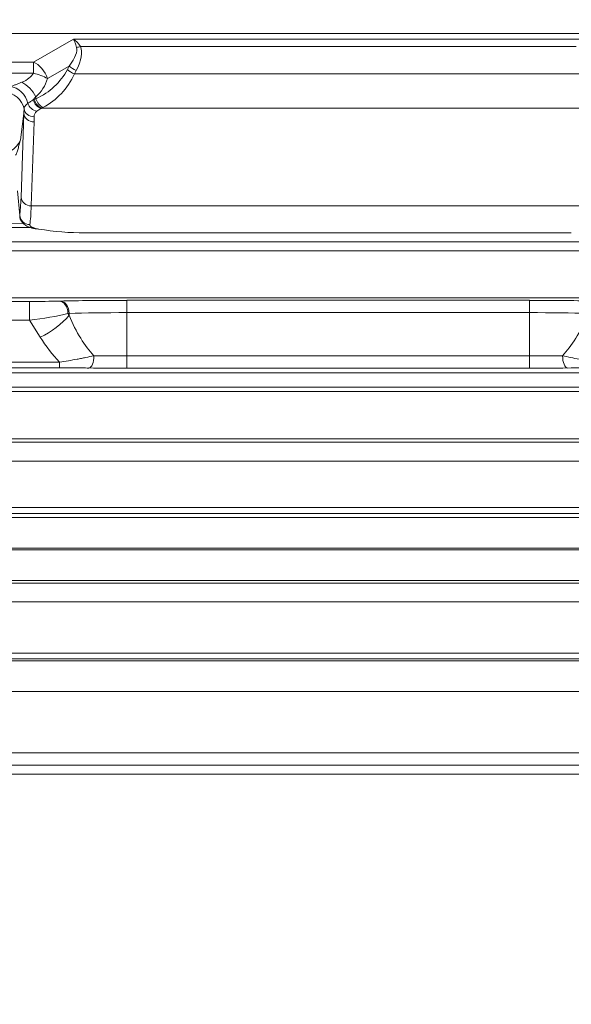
# Model space of a CAD drawing. Header units: millimetres. Extents: x 4 to 836, y 5 to 589.
# Tile 124 of 174: x 640 to 654, y 255 to 279. Entities that reach past the tile are written whole.
import ezdxf

# ---------------------------------------------------------------- set-up
doc = ezdxf.new("R2010")
doc.units = ezdxf.units.MM
doc.layers.add('1', color=7, linetype='Continuous', true_color=0xffffff)
doc.styles.add('ideas_simplex', font='simplex.shx')
doc.dimstyles.get("Standard").update_dxf_attribs({"dimtxt": 0.18, "dimasz": 0.18, "dimexe": 0.18, "dimexo": 0.0625, "dimgap": 0.09, "dimtad": 0, "dimtih": 1, "dimtoh": 1, "dimdec": 4, "dimzin": 0, "dimdsep": 46, "dimtxsty": 'Standard', "dimcen": 0.09, "dimadec": 0, "dimazin": 0, "dimtfac": 1, "dimtdec": 4, "dimtofl": 0, "dimtmove": 0, "dimatfit": 3, "dimfxl": 1, "dimtolj": 1, "dimtzin": 0, "dimarcsym": 0})

# ---------------------------------------------------------------- blocks, each defined once
blk = doc.blocks.new('_U0')
at = {"layer": '1', "color": 152, "lineweight": 13}
for p, q in [((645.148738, 334.481944), (561.58432, 334.481944)), ((617.67825, 260.481944), (561.58432, 260.481944))]:
    blk.add_line(p, q, dxfattribs=at)
at = {"layer": '1', "color": 27, "lineweight": 13}
blk.add_line((563.58432, 260.481944), (563.58432, 334.481944), dxfattribs=at)
at = {"layer": '1', "color": 87, "lineweight": 25}
for p, q in [((562.08432, 306.069444), (556.45932, 306.069444)), ((556.45932, 306.069444), (556.45932, 304.569444)), ((562.08432, 304.569444), (562.08432, 306.069444)), ((556.45932, 290.394444), (556.45932, 288.894444)), ((562.08432, 288.894444), (562.08432, 290.394444)), ((556.45932, 288.894444), (562.08432, 288.894444))]:
    blk.add_line(p, q, dxfattribs=at)
at = {"layer": '1', "color": 27, "lineweight": 18}
for points in [[(563.58432, 334.481944), (564.113301, 331.481946), (563.055339, 331.481942)], [(563.58432, 260.481944), (563.055339, 263.481942), (564.113301, 263.481946)]]:
    blk.add_solid(points, dxfattribs=at)
at = {"layer": '1', "color": 87, "linetype": 'Continuous', "lineweight": 25, "char_height": 3, "attachment_point": 7, "rotation": 90, "line_spacing_factor": 1.204819, "style": 'ideas_simplex'}
for s, insert in [('\\W1.2715;2.913', (561.93082, 290.341944)), ('\\W1.1250;74', (554.61832, 294.796944))]:
    blk.add_mtext(s, dxfattribs=dict(at, insert=insert))
blk = doc.blocks.new('_U15')
at = {"layer": '1', "color": 152, "lineweight": 13}
for p, q in [((637.398738, 284.614657), (637.398738, 231.285068)), ((657.888007, 284.60658), (657.888007, 231.285068))]:
    blk.add_line(p, q, dxfattribs=at)
at = {"layer": '1', "color": 87, "lineweight": 25}
for p, q in [((642.040873, 240.410068), (640.540873, 240.410068)), ((640.540873, 240.410068), (640.540873, 234.785068)), ((654.745873, 240.410068), (653.245873, 240.410068)), ((654.745873, 234.785068), (654.745873, 240.410068)), ((640.540873, 234.785068), (642.040873, 234.785068)), ((653.245873, 234.785068), (654.745873, 234.785068))]:
    blk.add_line(p, q, dxfattribs=at)
at = {"layer": '1', "color": 27, "lineweight": 13}
blk.add_line((637.398738, 233.285068), (657.888007, 233.285068), dxfattribs=at)
at = {"layer": '1', "color": 27, "lineweight": 18}
for points in [[(637.398738, 233.285068), (640.398736, 233.814049), (640.39874, 232.756087)], [(657.888007, 233.285068), (654.888009, 232.756087), (654.888006, 233.814049)]]:
    blk.add_solid(points, dxfattribs=at)
at = {"layer": '1', "color": 87, "linetype": 'Continuous', "lineweight": 25, "char_height": 3, "attachment_point": 7, "line_spacing_factor": 1.204819, "style": 'ideas_simplex'}
for s, insert in [('\\W1.2664;20,5', (642.012373, 242.545068)), ('\\W1.2664;.807', (642.012373, 235.232568))]:
    blk.add_mtext(s, dxfattribs=dict(at, insert=insert))

msp = doc.modelspace()

# ---------------------------------------------------------------- linework, layer by layer
at = {"layer": '1', "color": 143, "linetype": 'Continuous', "lineweight": 18}
for p, q in [((671.981, 279.082), (623.316, 279.082)), ((641.706, 274.21), (653.591, 274.21)), ((666.679, 260.982), (628.619, 260.982))]:
    msp.add_line(p, q, dxfattribs=at)
at = {"layer": '1', "color": 143, "linetype": 'Continuous', "lineweight": 13}
for p, q in [((640.441, 278.387), (641.421, 278.949)), ((641.421, 278.949), (653.876, 278.949)), ((653.706, 278.766), (641.592, 278.766)), ((623.105, 278.387), (640.441, 278.387)), ((640.441, 278.115), (640.441, 278.387)), ((641.317, 278.29), (640.784, 277.984)), ((641.273, 278.206), (641.317, 278.29)), ((640.441, 278.115), (623.105, 278.115)), ((641.488, 278.18), (641.444, 278.096)), ((641.444, 278.096), (653.853, 278.096)), ((640.499, 277.539), (640.504, 277.49)), ((640.207, 277.129), (640.122, 276.486)), ((640.138, 275.079), (640.207, 277.129)), ((654.653, 277.261), (640.644, 277.261)), ((640.456, 276.922), (640.387, 274.871)), ((640.054, 275.239), (640.106, 274.636)), ((640.387, 274.871), (654.91, 274.871)), ((640.197, 274.444), (639.601, 274.459)), ((627.307, 274.344), (640.373, 274.344)), ((667.773, 273.994), (627.525, 273.994)), ((627.537, 273.773), (667.761, 273.773)), ((668.011, 272.623), (627.286, 272.623)), ((629.389, 272.535), (640.347, 272.535)), ((640.347, 272.535), (640.347, 272.075)), ((641.072, 272.543), (641.101, 272.544)), ((642.727, 272.562), (642.727, 272.262)), ((642.727, 272.562), (652.57, 272.562)), ((652.57, 272.562), (652.57, 272.262)), ((641.313, 272.244), (641.284, 272.243)), ((641.284, 272.243), (641.313, 272.197)), ((641.313, 272.197), (641.313, 272.244)), ((642.727, 272.262), (642.727, 271.202)), ((652.57, 272.262), (642.727, 272.262)), ((652.57, 271.202), (652.57, 272.262)), ((640.347, 272.075), (629.389, 272.075)), ((640.606, 271.664), (640.347, 272.075)), ((629.604, 271.052), (641.079, 271.052)), ((641.079, 271.052), (641.079, 270.912)), ((642.727, 271.202), (642.727, 270.902)), ((642.727, 271.202), (652.57, 271.202)), ((652.57, 271.202), (652.57, 270.902)), ((628.796, 270.786), (666.502, 270.786)), ((641.079, 270.912), (629.604, 270.912)), ((652.57, 270.902), (642.727, 270.902)), ((628.996, 270.33), (666.301, 270.33)), ((666.298, 270.436), (628.999, 270.436)), ((666.573, 269.18), (628.725, 269.18)), ((629.655, 269.091), (665.642, 269.091)), ((665.642, 268.632), (629.655, 268.632)), ((629.625, 267.494), (665.672, 267.494)), ((628.595, 267.251), (666.702, 267.251)), ((665.672, 267.354), (629.625, 267.354)), ((628.823, 266.463), (666.475, 266.463)), ((666.471, 266.501), (628.826, 266.501)), ((666.746, 265.713), (628.551, 265.713)), ((629.565, 265.648), (665.733, 265.648)), ((665.733, 265.188), (629.565, 265.188)), ((629.532, 263.935), (665.766, 263.935)), ((665.766, 263.795), (629.532, 263.795)), ((628.31, 263.751), (666.988, 263.751)), ((666.757, 263.001), (628.54, 263.001)), ((629.611, 261.502), (665.686, 261.502)), ((665.686, 261.203), (629.611, 261.203))]:
    msp.add_line(p, q, dxfattribs=at)
for centre, major_axis, ratio, start_param, end_param in [((640.113, 277.766), (-1.364, -1.022), 0.268702, 2.418402, 3.038049), ((641.421, 278.516), (-0.091, 0.522), 0.235178, 5.124211, 5.64781), ((641.421, 278.516), (-0.236, 0.485), 0.506583, 4.9943, 5.517899), ((640.113, 277.641), (-1.443, -1.183), 0.371287, 2.423405, 3.043051), ((641.592, 278.891), (0.228, 0.103), 0.465232, 4.087016, 4.503931), ((640.441, 277.954), (-0.249, 0.434), 0.652609, 4.419259, 5.562504), ((641.488, 278.305), (0.222, -0.116), 0.455425, 4.093936, 4.946321), ((639.412, 278.276), (-1.061, 0.053), 0.46856, 2.372096, 2.919384), ((640.441, 277.954), (-0.482, 0.131), 0.31198, 4.010278, 4.797209), ((639.593, 279.081), (-1.687, 0.861), 0.90311, 2.515262, 3.1327), ((639.765, 279.096), (-0.829, 1.857), 0.895013, 3.191459, 3.808897), ((641.444, 278.221), (0.222, -0.116), 0.455425, 4.093936, 4.946321), ((639.869, 277.304), (0.22, -0.449), 0.878036, 1.314446, 2.633626), ((640.157, 277.509), (0.323, -0.381), 0.612415, 1.16193, 2.196568), ((639.754, 278.306), (-0.964, 0.492), 0.90311, 2.780963, 3.328251), ((639.72, 277.16), (0.496, -0.066), 0.972066, 0.300366, 1.698692), ((640.525, 277.413), (0.172, -0.181), 0.84589, 4.192755, 5.440459), ((641.214, 277.268), (-1.002, -0.014), 0.325184, 5.556346, 5.591855), ((640.627, 277.482), (0.115, -0.222), 0.728579, 4.419382, 5.662928), ((640.644, 277.49), (-0.109, 0.225), 0.70787, 1.308352, 2.542795), ((640.675, 277.505), (0.103, -0.228), 0.667291, 4.483512, 5.689504), ((639.697, 276.985), (-0.148, -1.476), 0.335858, 1.702758, 1.778248), ((640.456, 277.151), (0.25, -0.008), 0.917246, 3.273365, 4.743313), ((640.458, 277.28), (0.25, 0), 0.917329, 3.316911, 4.712537), ((639.697, 276.755), (-0.161, -1.718), 0.433266, 1.708454, 1.783944), ((641.214, 277.039), (-0.753, 0.015), 0.431599, 5.578947, 5.614456), ((639.636, 276.526), (-0.482, -0.245), 0.738822, 0.973931, 2.447747), ((639.354, 282.188), (-0.68, 7.75), 0.052207, 3.363441, 3.54649), ((640.387, 275.101), (0.25, -0.008), 0.917246, 3.273365, 4.743313), ((639.603, 282.21), (-0.68, 8), 0.0506, 3.363721, 3.54677), ((640.355, 274.658), (0.248, -0.035), 0.973988, 3.374657, 4.848739), ((640.569, 272.556), (-0.824, -0.006), 0.024921, 1.298162, 2.227606), ((641.072, 272.243), (-0.008, 0.3), 0.706986, 4.693878, 6.246163), ((642.727, 272.501), (-2.3, 0), 0.026186, 4.712389, 5.497787), ((641.101, 272.244), (-0.008, 0.3), 0.706986, 4.693878, 6.246163), ((652.57, 272.501), (-2.3, 0), 0.026186, 3.926991, 4.712389), ((640.569, 272.256), (-1.081, -0.157), 0.138573, 1.344154, 2.273598), ((642.727, 272.201), (-2, 0), 0.030114, 4.712389, 5.497787), ((652.57, 272.201), (-2, 0), 0.030114, 3.926991, 4.712389), ((640.606, 272.197), (0.846, 0.533), 0.470381, 4.424297, 5.353741), ((642.727, 275.564), (0, -4.762), 0.419994, 5.497787, 5.86777), ((652.57, 275.564), (0, -4.762), 0.419994, 0.415415, 0.785398), ((642.727, 275.031), (0, -4.762), 0.629991, 5.497787, 5.701521), ((641.799, 271.207), (0.003, 0.3), 0.403547, 3.170207, 4.71705), ((642.727, 271.262), (-2, 0), 0.030114, 1.155381, 1.570796), ((652.57, 271.262), (-2, 0), 0.030114, 1.570796, 1.986211), ((653.499, 271.207), (-0.003, 0.3), 0.403547, 1.566135, 3.112979), ((642.727, 270.963), (-2.3, 0), 0.026186, 1.155381, 1.570796), ((652.57, 270.963), (-2.3, 0), 0.026186, 1.570796, 1.986211)]:
    msp.add_ellipse(centre, major_axis=major_axis, ratio=ratio, start_param=start_param, end_param=end_param, dxfattribs=at)
at = {"layer": '1', "color": 143, "linetype": 'Continuous', "lineweight": 18}
msp.add_ellipse((641.028, 282.21), major_axis=(-3.46, 7.387), ratio=0.88758, start_param=2.594124, end_param=2.747543, dxfattribs=at)
at = {"layer": '1', "color": 143, "linetype": 'Continuous', "lineweight": 13}
for points, knots in [([(639.869, 277.79), (639.89, 277.795), (639.913, 277.802), (639.958, 277.816), (639.982, 277.824), (640.03, 277.842), (640.055, 277.851), (640.105, 277.871), (640.131, 277.882), (640.157, 277.893)], [0, 0, 0, 0, 0.25, 0.25, 0.5, 0.5, 0.75, 0.75, 1, 1, 1, 1]), ([(640.499, 277.539), (640.489, 277.526), (640.479, 277.513), (640.459, 277.489), (640.449, 277.477), (640.439, 277.465)], [0, 0, 0, 0, 0.5, 0.5, 1, 1, 1, 1]), ([(640.212, 277.24), (640.213, 277.263), (640.222, 277.287), (640.245, 277.321), (640.255, 277.332), (640.272, 277.349), (640.278, 277.355), (640.291, 277.366), (640.298, 277.371), (640.306, 277.376)], [0, 0, 0, 0, 0.5, 0.5, 0.75, 0.75, 0.875, 0.875, 1, 1, 1, 1]), ([(640.306, 277.376), (640.315, 277.383), (640.325, 277.389), (640.345, 277.403), (640.355, 277.411), (640.389, 277.433), (640.413, 277.449), (640.439, 277.465)], [0, 0, 0, 0, 0.25, 0.25, 0.5, 0.5, 1, 1, 1, 1]), ([(640.525, 277.183), (640.502, 277.162), (640.486, 277.14), (640.464, 277.096), (640.458, 277.073), (640.458, 277.05)], [0, 0, 0, 0, 0.5, 0.5, 1, 1, 1, 1]), ([(640.627, 277.252), (640.606, 277.242), (640.587, 277.231), (640.553, 277.208), (640.538, 277.196), (640.525, 277.183)], [0, 0, 0, 0, 0.5, 0.5, 1, 1, 1, 1]), ([(640.355, 274.414), (640.354, 274.408), (640.355, 274.402), (640.357, 274.394), (640.358, 274.391), (640.361, 274.385), (640.363, 274.382), (640.374, 274.369), (640.387, 274.359), (640.41, 274.347), (640.415, 274.345), (640.425, 274.341), (640.431, 274.338), (640.448, 274.332), (640.461, 274.328), (640.502, 274.317), (640.534, 274.31), (640.57, 274.304)], [0, 0, 0, 0, 0.125, 0.125, 0.1875, 0.1875, 0.25, 0.25, 0.5, 0.5, 0.5625, 0.5625, 0.625, 0.625, 0.75, 0.75, 1, 1, 1, 1]), ([(641.079, 271.052), (641.152, 271.063), (641.224, 271.074), (641.368, 271.097), (641.439, 271.11), (641.545, 271.129), (641.58, 271.136), (641.65, 271.15), (641.684, 271.157), (641.787, 271.178), (641.854, 271.192), (641.92, 271.207)], [0, 0, 0, 0, 0.25, 0.25, 0.5, 0.5, 0.625, 0.625, 0.75, 0.75, 1, 1, 1, 1]), ([(653.377, 271.207), (653.51, 271.177), (653.645, 271.149), (653.855, 271.11), (653.926, 271.098), (654.035, 271.08), (654.072, 271.074), (654.145, 271.063), (654.182, 271.058), (654.219, 271.052)], [0, 0, 0, 0, 0.5, 0.5, 0.75, 0.75, 0.875, 0.875, 1, 1, 1, 1]), ([(641.799, 270.907), (641.742, 270.908), (641.655, 270.909), (641.567, 270.91), (641.507, 270.91), (641.477, 270.911), (641.387, 270.911), (641.327, 270.912), (641.204, 270.912), (641.142, 270.912), (641.079, 270.912)], [0, 0, 0, 0, 0.25, 0.375, 0.375, 0.5, 0.5, 0.75, 0.75, 1, 1, 1, 1]), ([(654.219, 270.912), (654.187, 270.912), (654.156, 270.912), (654.093, 270.912), (654.061, 270.912), (653.969, 270.912), (653.908, 270.911), (653.729, 270.91), (653.613, 270.909), (653.499, 270.907)], [0, 0, 0, 0, 0.125, 0.125, 0.25, 0.25, 0.5, 0.5, 1, 1, 1, 1])]:
    msp.add_open_spline(points, degree=3, knots=knots, dxfattribs=at)
for points in [[(640.462, 277.474), (640.475, 277.48), (640.489, 277.485), (640.504, 277.49)], [(640.675, 277.278), (640.664, 277.272), (640.654, 277.266), (640.644, 277.261)]]:
    msp.add_open_spline(points, degree=3, dxfattribs=at)
at = {"layer": '1', "color": 143, "linetype": 'Continuous', "lineweight": 18}
for points, knots in [([(640.122, 276.486), (640.118, 276.467), (640.113, 276.448), (640.104, 276.411), (640.099, 276.392), (640.085, 276.337), (640.076, 276.3), (640.061, 276.249), (640.056, 276.233), (640.046, 276.201), (640.041, 276.186), (640.031, 276.158), (640.026, 276.146), (640.018, 276.13), (640.015, 276.125), (640.009, 276.117), (640.006, 276.114), (640.003, 276.112)], [0, 0, 0, 0, 0.125, 0.125, 0.25, 0.25, 0.5, 0.5, 0.625, 0.625, 0.75, 0.75, 0.875, 0.875, 0.9375, 0.9375, 1, 1, 1, 1]), ([(640.109, 274.627), (640.108, 274.621), (640.105, 274.574), (640.146, 274.493), (640.219, 274.412), (640.319, 274.355), (640.417, 274.324), (640.503, 274.309), (640.534, 274.306)], [0, 0, 0, 0, 0.02627, 0.213381, 0.376048, 0.560668, 0.844198, 1, 1, 1, 1])]:
    msp.add_open_spline(points, degree=3, knots=knots, dxfattribs=at)

# ---------------------------------------------------------------- dimensions: what is measured, and where the dimension line sits
at = {"layer": '1', "color": 87, "linetype": 'Continuous', "lineweight": 25}
dim = msp.add_linear_dim(base=(563.584, 334.482), p1=(623.149, 260.482), p2=(647.649, 334.482), angle=90, text='<>\\P[\\C87;{\\H1.00x;\\Fsimplex.shx;2.913\\Fsimplex.shx;}\\C87; ]', dimstyle='Standard', override={"dimtxt": 3, "dimasz": 3, "dimexe": 2, "dimexo": 2.5, "dimgap": 1.5, "dimtad": 1, "dimtih": 0, "dimtoh": 0, "dimdec": 2, "dimlfac": 1, "dimzin": 8, "dimdsep": 44, "dimlunit": 2, "dimtxsty": 'ideas_simplex', "dimsah": 1, "dimse1": 0, "dimse2": 0, "dimsd1": 0, "dimsd2": 0, "dimclrd": 27, "dimclre": 152, "dimclrt": 87, "dimtol": 0, "dimtm": -0.1, "dimtfac": 0.5, "dimtdec": 2, "dimtofl": 1, "dimtmove": 0, "dimtzin": 8, "dimlwd": 13, "dimlwe": 13}, dxfattribs=at)
dim.commit()
dim.dimension.update_dxf_attribs({"geometry": '_U0', "text_midpoint": (563.584, 297.482), "dimtype": 160})
dim = msp.add_linear_dim(base=(657.888, 233.285), p1=(637.399, 287.115), p2=(657.888, 287.107), text='<>\\P[\\C87;{\\H1.00x;\\Fsimplex.shx;.807\\Fsimplex.shx;}\\C87; ]', dimstyle='Standard', override={"dimtxt": 3, "dimasz": 3, "dimexe": 2, "dimexo": 2.5, "dimgap": 1.5, "dimtad": 1, "dimtih": 1, "dimtoh": 0, "dimdec": 1, "dimlfac": 1, "dimzin": 8, "dimdsep": 44, "dimlunit": 2, "dimtxsty": 'ideas_simplex', "dimsah": 1, "dimse1": 0, "dimse2": 0, "dimsd1": 0, "dimsd2": 0, "dimclrd": 27, "dimclre": 152, "dimclrt": 87, "dimtol": 0, "dimtm": -0.1, "dimtfac": 0.5, "dimtdec": 2, "dimtofl": 1, "dimtmove": 0, "dimtzin": 8, "dimlwd": 13, "dimlwe": 13}, dxfattribs=at)
dim.commit()
dim.dimension.update_dxf_attribs({"geometry": '_U15', "text_midpoint": (647.643, 233.285), "dimtype": 160})

doc.saveas('drawing.dxf')
